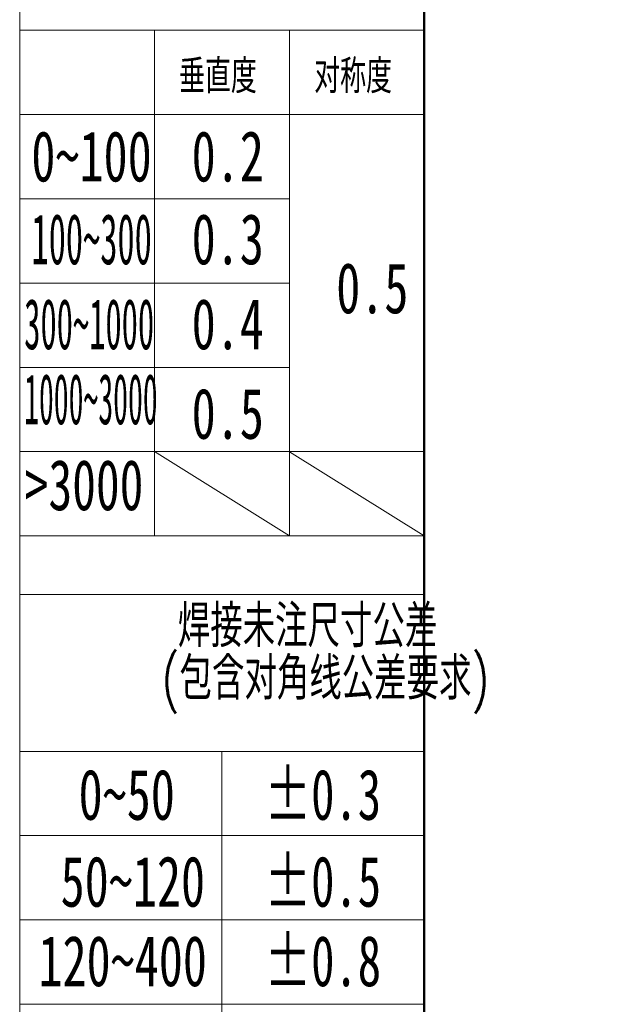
# Model space of a CAD drawing. Header units: millimetres. Extents: x 0 to 420, y 0 to 297.
# Tile 6 of 21: x 0 to 34, y 89 to 147. Entities that reach past the tile are written whole.
import ezdxf

# ---------------------------------------------------------------- set-up
doc = ezdxf.new("R2010")
doc.units = ezdxf.units.MM
doc.linetypes.add('CENTERX2', pattern=[20.32, 12.7, -2.54, 2.54, -2.54])
doc.layers.add('标注层', color=150, linetype='Continuous')
doc.styles.add('SLDTEXTSTYLE0', font='TXT', dxfattribs={"width": 0.7, "bigfont": 'bigfont'})
doc.styles.add('SLDTEXTSTYLE13', font='TXT', dxfattribs={"width": 0.499682})
doc.styles.add('SLDTEXTSTYLE14', font='TXT', dxfattribs={"width": 0.472346})
doc.styles.add('SLDTEXTSTYLE15', font='TXT', dxfattribs={"width": 0.431677})
doc.styles.add('SLDTEXTSTYLE16', font='TXT', dxfattribs={"width": 0.689585})
doc.styles.add('SLDTEXTSTYLE2', font='TXT', dxfattribs={"width": 0.7})
doc.styles.add('SLDTEXTSTYLE5', font='TXT', dxfattribs={"width": 0.677991})

# ---------------------------------------------------------------- blocks, each defined once
blk = doc.blocks.new('SW_NOTE_19')
at = {"layer": '标注层', "color": 0, "char_height": 2.5, "attachment_point": 2, "style": 'SLDTEXTSTYLE0'}
for s, insert in [('焊接未注尺寸公差', (13.75, 3.223)), ('(包含对角线公差要求)', (14.816, 0.112))]:
    blk.add_mtext(s, dxfattribs=dict(at, insert=insert))

msp = doc.modelspace()

# ---------------------------------------------------------------- linework, layer by layer
at = {"color": 7, "linetype": 'Continuous', "lineweight": 18}
msp.add_line((-0.001, 297.397), (-0.001, 0.397), dxfattribs=at)
at = {"color": 1, "linetype": 'Continuous', "lineweight": 18}
for p, q in [((-0.001, 290.989), (-0.001, 0.397)), ((-0.001, 146.343), (7.998, 146.343)), ((7.998, 146.343), (7.998, 116.334)), ((15.997, 146.343), (7.998, 146.343)), ((15.997, 146.343), (15.997, 116.334)), ((15.997, 146.343), (23.996, 146.343)), ((-0.001, 141.343), (23.996, 141.343)), ((-0.007, 136.341), (15.997, 136.341)), ((-0.007, 131.339), (15.997, 131.339)), ((-0.007, 126.338), (15.997, 126.338)), ((-0.001, 121.336), (23.996, 121.336)), ((7.998, 121.336), (15.997, 116.334)), ((15.997, 121.327), (23.996, 116.334)), ((-0.001, 116.334), (23.996, 116.334)), ((23.996, 116.334), (23.969, 116.422)), ((-0.001, 112.864), (23.996, 112.864)), ((-0.001, 103.551), (11.998, 103.551)), ((11.998, 103.551), (11.998, 68.551)), ((23.996, 103.551), (11.998, 103.551)), ((-0.001, 98.551), (23.996, 98.551)), ((-0.001, 93.551), (23.996, 93.551)), ((-0.001, 88.551), (23.996, 88.551))]:
    msp.add_line(p, q, dxfattribs=at)
at = {"color": 7, "linetype": 'Continuous', "lineweight": 50}
msp.add_line((23.996, 5.989), (23.996, 290.989), dxfattribs=at)
at = {"color": 1, "linetype": 'CENTERX2', "lineweight": 18}
for p, q in [((-0.001, 146.343), (23.996, 146.343)), ((-0.001, 103.551), (23.996, 103.551))]:
    msp.add_line(p, q, dxfattribs=at)

# ---------------------------------------------------------------- block references
at = {"layer": '标注层', "color": 1}
msp.add_blockref('SW_NOTE_19', (3.327, 109.014), dxfattribs=at)

# ---------------------------------------------------------------- texts
at = {"layer": '标注层', "color": 1, "attachment_point": 1}
for s, insert, char_height, style in [('垂直度', (9.45, 144.605), 2, 'SLDTEXTSTYLE0'), ('对称度', (17.468, 144.605), 2, 'SLDTEXTSTYLE0'), ('0~100', (0.685, 140.367), 3, 'SLDTEXTSTYLE2'), ('0.2', (10.198, 140.367), 3, 'SLDTEXTSTYLE2'), ('100~300', (0.695, 135.452), 3, 'SLDTEXTSTYLE13'), ('0.3', (10.198, 135.452), 3, 'SLDTEXTSTYLE2'), ('0.5', (18.776, 132.546), 3, 'SLDTEXTSTYLE2'), ('300~1000', (0.262, 130.411), 3, 'SLDTEXTSTYLE14'), ('0.4', (10.198, 130.411), 3, 'SLDTEXTSTYLE2'), ('1000~3000', (0.254, 125.96), 3, 'SLDTEXTSTYLE15'), ('0.5', (10.198, 125.099), 3, 'SLDTEXTSTYLE2'), ('>3000', (0.296, 120.862), 3, 'SLDTEXTSTYLE16'), ('0~50', (3.488, 102.492), 3, 'SLDTEXTSTYLE2'), ('±0.3', (14.521, 102.492), 3, 'SLDTEXTSTYLE5'), ('±0.5', (14.521, 97.336), 3, 'SLDTEXTSTYLE5'), ('50~120', (2.422, 97.336), 3, 'SLDTEXTSTYLE2'), ('±0.8', (14.521, 92.619), 3, 'SLDTEXTSTYLE5'), ('120~400', (1.105, 92.619), 3, 'SLDTEXTSTYLE2')]:
    msp.add_mtext(s, dxfattribs=dict(at, insert=insert, char_height=char_height, style=style))

doc.saveas('drawing.dxf')
